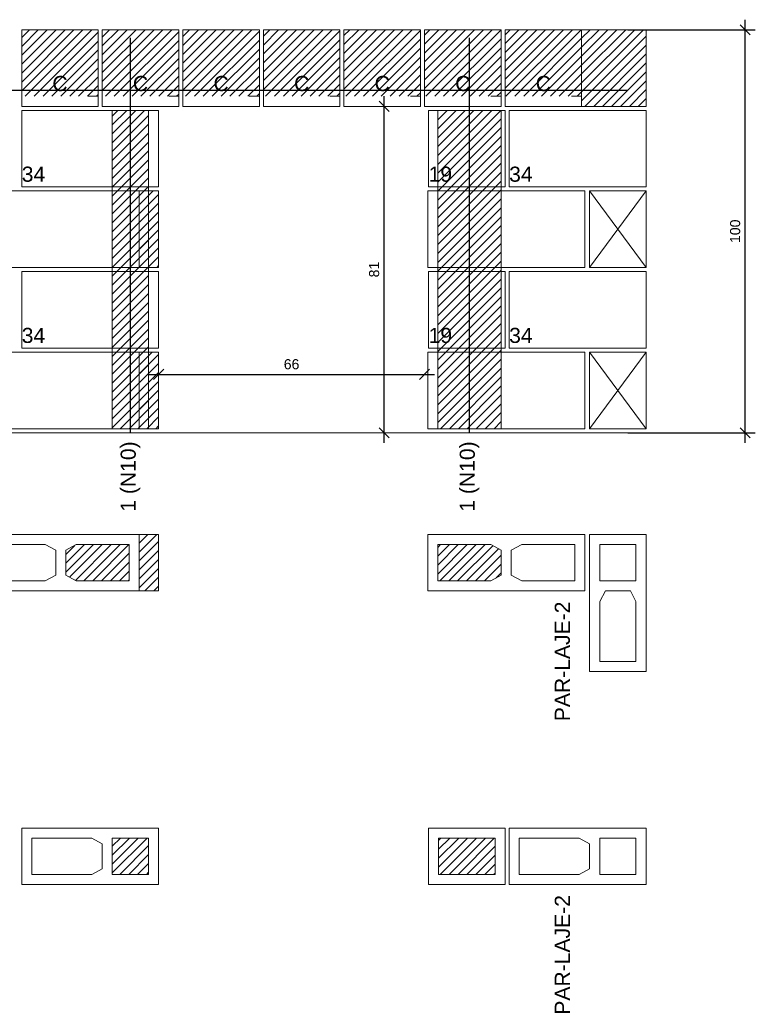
# Model space of a CAD drawing. Header units: millimetres. Extents: x 337 to 624, y -381 to -65.
# Tile 119 of 138: x 504.21 to 511.51, y -166.95 to -157.18. Entities that reach past the tile are written whole.
import ezdxf

# ---------------------------------------------------------------- set-up
doc = ezdxf.new("R2010")
doc.units = ezdxf.units.MM
doc.header["$MEASUREMENT"] = 0
doc.linetypes.add('DOT', pattern=[6.35, 0, -6.35])
doc.layers.get('0').update_dxf_attribs({"lineweight": 5})
for name, color, linetype, lineweight in [('Armadura', 7, 'Continuous', 30), ('Cotas', 7, 'Continuous', 5), ('PA-Ajustes', 8, 'Continuous', 5), ('PA-Graute', 8, 'Continuous', 0), ('PA-Piso', 7, 'Continuous', 20), ('PE-Contrafiamento L', 1, 'Continuous', 13), ('PE-Inteiro', 7, 'Continuous', 5), ('PE-Meio', 1, 'Continuous', 5), ('PE-Meio canaleta', 5, 'Continuous', 5), ('PE-Paredes', 1, 'Continuous', 5), ('Texto da cota', 7, 'Continuous', 0)]:
    doc.layers.add(name, color=color, linetype=linetype, lineweight=lineweight)
doc.styles.add('Arial', font='arial.ttf')
doc.dimstyles.new('UM_25.000000', dxfattribs={"dimtxt": 0.18, "dimasz": 0.1, "dimexe": 0.1, "dimexo": 0.2, "dimgap": 0, "dimtad": 1, "dimtih": 1, "dimtoh": 1, "dimdec": 1, "dimlfac": 25, "dimzin": 0, "dimdsep": 46, "dimtxsty": 'Standard', "dimcen": 0.09, "dimdle": 0.1, "dimadec": 1, "dimazin": 2, "dimtfac": 1, "dimtdec": 4, "dimtofl": 0, "dimtmove": 0, "dimatfit": 3, "dimfxl": 1, "dimtolj": 1, "dimarcsym": 0})
pattern_1 = [(45, (493.90886, -309.099686), (-0.044194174, 0.044194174), [])]

# ---------------------------------------------------------------- blocks, each defined once
blk = doc.blocks.new('_Oblique')
at = {"color": 0, "linetype": 'ByBlock', "lineweight": -2}
blk.add_line((-0.5, -0.5), (0.5, 0.5), dxfattribs=at)
blk = doc.blocks.new('*D474')
at = {"layer": 'Cotas', "color": 0, "lineweight": -2, "transparency": 16777216}
blk.add_line((507.8293, -161.3814), (507.8293, -157.9414), dxfattribs=at)
at = {"layer": 'Defpoints', "color": 0, "transparency": 16777216}
for p in [(507.7893, -158.0414), (507.8293, -158.0414), (507.7893, -161.2814)]:
    blk.add_point(p, dxfattribs=at)
at = {"layer": 'Cotas', "color": 0, "lineweight": -2, "transparency": 16777216, "xscale": 0.1, "yscale": 0.1, "zscale": 0.1}
for p, rotation in [((507.8293, -158.0414), 90), ((507.8293, -161.2814), 270)]:
    blk.add_blockref('_Oblique', p, dxfattribs=dict(at, rotation=rotation))
at = {"layer": 'Cotas', "transparency": 16777216, "insert": (507.7293, -159.6614), "char_height": 0.1, "attachment_point": 5, "rotation": 90, "style": 'Arial'}
blk.add_mtext('\\A1;81', dxfattribs=at)
blk = doc.blocks.new('*D475')
at = {"layer": 'Cotas', "color": 0, "lineweight": -2, "transparency": 16777216}
blk.add_line((505.4893, -160.7014), (508.3293, -160.7014), dxfattribs=at)
at = {"layer": 'Defpoints', "color": 0, "transparency": 16777216}
for p in [(505.5893, -160.7414), (508.2293, -160.7014), (508.2293, -160.7414)]:
    blk.add_point(p, dxfattribs=at)
at = {"layer": 'Cotas', "color": 0, "lineweight": -2, "transparency": 16777216, "xscale": 0.1, "yscale": 0.1, "zscale": 0.1, "rotation": 180}
blk.add_blockref('_Oblique', (505.5893, -160.7014), dxfattribs=at)
at = {"layer": 'Cotas', "color": 0, "lineweight": -2, "transparency": 16777216, "xscale": 0.1, "yscale": 0.1, "zscale": 0.1}
blk.add_blockref('_Oblique', (508.2293, -160.7014), dxfattribs=at)
at = {"layer": 'Cotas', "transparency": 16777216, "insert": (506.9093, -160.6014), "char_height": 0.1, "attachment_point": 5, "style": 'Arial'}
blk.add_mtext('\\A1;66', dxfattribs=at)
blk = doc.blocks.new('*D486')
at = {"layer": 'Cotas', "color": 0, "lineweight": -2, "transparency": 16777216}
for p, q in [((511.4143, -161.3814), (511.4143, -157.1814)), ((510.2493, -157.2814), (511.5143, -157.2814)), ((510.2493, -161.2814), (511.5143, -161.2814))]:
    blk.add_line(p, q, dxfattribs=at)
at = {"layer": 'Defpoints', "color": 0, "transparency": 16777216}
for p in [(510.1493, -157.2814), (511.4143, -157.2814), (510.1493, -161.2814)]:
    blk.add_point(p, dxfattribs=at)
at = {"layer": 'Cotas', "color": 0, "lineweight": -2, "transparency": 16777216, "xscale": 0.1, "yscale": 0.1, "zscale": 0.1}
for p, rotation in [((511.4143, -157.2814), 90), ((511.4143, -161.2814), 270)]:
    blk.add_blockref('_Oblique', p, dxfattribs=dict(at, rotation=rotation))
at = {"layer": 'Cotas', "transparency": 16777216, "insert": (511.3143, -159.2814), "char_height": 0.1, "attachment_point": 5, "rotation": 90, "style": 'Arial'}
blk.add_mtext('\\A1;100', dxfattribs=at)

msp = doc.modelspace()

# ---------------------------------------------------------------- hatches: boundary and pattern name
at = {"layer": 'PA-Ajustes', "linetype": 'Continuous'}
h = msp.add_hatch(dxfattribs=at)
h.set_pattern_fill('ANSI31', color=8, scale=0.5, style=0)
h.set_pattern_definition(pattern_1)
h.paths.add_polyline_path([(509.7893, -157.2814), (509.7893, -158.0414), (510.4293, -158.0414), (510.4293, -157.2814)])
h = msp.add_hatch(dxfattribs=at)
h.set_pattern_fill('ANSI31', color=8, scale=0.5, style=0)
h.set_pattern_definition(pattern_1)
h.paths.add_polyline_path([(505.3973, -158.8814), (505.3973, -159.6414), (505.5893, -159.6414), (505.5893, -158.8814)])
h = msp.add_hatch(dxfattribs=at)
h.set_pattern_fill('ANSI31', color=8, scale=0.5, style=0)
h.set_pattern_definition(pattern_1)
h.paths.add_polyline_path([(505.3973, -160.4814), (505.3973, -161.2414), (505.5893, -161.2414), (505.5893, -160.4814)])
h = msp.add_hatch(dxfattribs=at)
h.set_pattern_fill('ANSI31', color=8, scale=0.5, style=0)
h.set_pattern_definition(pattern_1)
h.paths.add_polyline_path([(505.3973, -162.2914), (505.3973, -162.8514), (505.5893, -162.8514), (505.5893, -162.2914)])
at = {"layer": 'PA-Graute', "linetype": 'Continuous'}
h = msp.add_hatch(dxfattribs=at)
h.set_pattern_fill('ANSI31', color=8, scale=0.5, style=0)
h.set_pattern_definition(pattern_1)
h.paths.add_polyline_path([(504.2293, -157.2814), (504.9893, -157.2814), (504.9893, -157.9414), (504.2293, -157.9414)])
h = msp.add_hatch(dxfattribs=at)
h.set_pattern_fill('ANSI31', color=8, scale=0.5, style=0)
h.set_pattern_definition(pattern_1)
h.paths.add_polyline_path([(505.0293, -157.2814), (505.7893, -157.2814), (505.7893, -157.9414), (505.0293, -157.9414)])
h = msp.add_hatch(dxfattribs=at)
h.set_pattern_fill('ANSI31', color=8, scale=0.5, style=0)
h.set_pattern_definition(pattern_1)
h.paths.add_polyline_path([(505.8293, -157.2814), (506.5893, -157.2814), (506.5893, -157.9414), (505.8293, -157.9414)])
h = msp.add_hatch(dxfattribs=at)
h.set_pattern_fill('ANSI31', color=8, scale=0.5, style=0)
h.set_pattern_definition(pattern_1)
h.paths.add_polyline_path([(506.6293, -157.2814), (507.3893, -157.2814), (507.3893, -157.9414), (506.6293, -157.9414)])
h = msp.add_hatch(dxfattribs=at)
h.set_pattern_fill('ANSI31', color=8, scale=0.5, style=0)
h.set_pattern_definition(pattern_1)
h.paths.add_polyline_path([(507.4293, -157.2814), (508.1893, -157.2814), (508.1893, -157.9414), (507.4293, -157.9414)])
h = msp.add_hatch(dxfattribs=at)
h.set_pattern_fill('ANSI31', color=8, scale=0.5, style=0)
h.set_pattern_definition(pattern_1)
h.paths.add_polyline_path([(508.2293, -157.2814), (508.9893, -157.2814), (508.9893, -157.9414), (508.2293, -157.9414)])
h = msp.add_hatch(dxfattribs=at)
h.set_pattern_fill('ANSI31', color=8, scale=0.5, style=0)
h.set_pattern_definition(pattern_1)
h.paths.add_polyline_path([(509.0293, -157.2814), (509.7893, -157.2814), (509.7893, -157.9414), (509.0293, -157.9414)])
h = msp.add_hatch(dxfattribs=at)
h.set_pattern_fill('ANSI31', color=8, scale=0.5, style=0)
h.set_pattern_definition(pattern_1)
h.paths.add_polyline_path([(505.1293, -158.0814), (505.4893, -158.0814), (505.4893, -161.2414), (505.1293, -161.2414)])
h = msp.add_hatch(dxfattribs=at)
h.set_pattern_fill('ANSI31', color=8, scale=0.5, style=0)
h.set_pattern_definition(pattern_1)
h.paths.add_polyline_path([(508.3613, -158.0814), (508.9913, -158.0814), (508.9913, -161.2414), (508.3613, -161.2414)])
h = msp.add_hatch(dxfattribs=at)
h.set_pattern_fill('ANSI31', color=8, scale=0.5, style=0)
h.set_pattern_definition(pattern_1)
h.paths.add_polyline_path([(505.2973, -162.7514), (504.7713, -162.7514), (504.6673, -162.6954), (504.6673, -162.4474), (504.7713, -162.3914), (505.2973, -162.3914)])
h = msp.add_hatch(dxfattribs=at)
h.set_pattern_fill('ANSI31', color=8, scale=0.5, style=0)
h.set_pattern_definition(pattern_1)
h.paths.add_polyline_path([(508.3613, -162.3914), (508.8873, -162.3914), (508.9913, -162.4474), (508.9913, -162.6954), (508.8873, -162.7514), (508.3613, -162.7514)])
h = msp.add_hatch(dxfattribs=at)
h.set_pattern_fill('ANSI31', color=8, scale=0.5, style=0)
h.set_pattern_definition(pattern_1)
h.paths.add_polyline_path([(505.4893, -165.6644), (505.1293, -165.6644), (505.1293, -165.3044), (505.4893, -165.3044)])
h = msp.add_hatch(dxfattribs=at)
h.set_pattern_fill('ANSI31', color=8, scale=0.5, style=0)
h.set_pattern_definition(pattern_1)
h.paths.add_polyline_path([(508.3693, -165.3044), (508.9293, -165.3044), (508.9293, -165.6644), (508.3693, -165.6644)])

# ---------------------------------------------------------------- linework, layer by layer
at = {"layer": 'Armadura'}
msp.add_line((492.6693, -157.8814), (510.2493, -157.8814), dxfattribs=at)
for points in [[(505.3093, -161.2814), (505.3093, -157.3614)], [(508.6763, -161.2814), (508.6763, -157.3614)]]:
    msp.add_lwpolyline(points, dxfattribs=at)
at = {"layer": 'PA-Ajustes', "linetype": 'Continuous'}
for points in [[(509.7893, -157.2814), (509.7893, -158.0414), (510.4293, -158.0414), (510.4293, -157.2814)], [(505.3973, -158.8814), (505.3973, -159.6414), (505.5893, -159.6414), (505.5893, -158.8814)], [(505.3973, -160.4814), (505.3973, -161.2414), (505.5893, -161.2414), (505.5893, -160.4814)], [(505.3973, -162.2914), (505.3973, -162.8514), (505.5893, -162.8514), (505.5893, -162.2914)]]:
    msp.add_lwpolyline(points, close=True, dxfattribs=at)
at = {"layer": 'PA-Graute', "color": 8, "linetype": 'Continuous'}
for points in [[(505.1293, -158.0814), (505.4893, -158.0814), (505.4893, -161.2414), (505.1293, -161.2414)], [(508.3613, -158.0814), (508.9913, -158.0814), (508.9913, -161.2414), (508.3613, -161.2414)]]:
    msp.add_lwpolyline(points, close=True, dxfattribs=at)
at = {"layer": 'PA-Piso'}
msp.add_line((492.3893, -161.2814), (511.1893, -161.2814), dxfattribs=at)
at = {"layer": 'PE-Contrafiamento L', "linetype": 'Continuous'}
for p, q in [((504.2293, -158.0814), (505.5893, -158.0814)), ((504.2293, -158.8414), (504.2293, -158.0814)), ((505.5893, -158.0814), (505.5893, -158.8414)), ((509.0693, -158.8414), (509.0693, -158.0814)), ((509.0693, -158.0814), (510.4293, -158.0814)), ((510.4293, -158.0814), (510.4293, -158.8414)), ((505.5893, -158.8414), (504.2293, -158.8414)), ((510.4293, -158.8414), (509.0693, -158.8414)), ((509.8693, -158.8814), (510.4293, -158.8814)), ((509.8693, -159.6414), (510.4293, -158.8814)), ((510.4293, -158.8814), (509.8693, -158.8814)), ((509.8693, -158.8814), (510.4293, -159.6414)), ((509.8693, -159.6414), (509.8693, -158.8814)), ((510.4293, -158.8814), (510.4293, -159.6414)), ((510.4293, -159.6414), (509.8693, -159.6414)), ((510.4293, -159.6414), (509.8693, -159.6414)), ((504.2293, -159.6814), (505.5893, -159.6814)), ((504.2293, -160.4414), (504.2293, -159.6814)), ((505.5893, -159.6814), (505.5893, -160.4414)), ((509.0693, -160.4414), (509.0693, -159.6814)), ((509.0693, -159.6814), (510.4293, -159.6814)), ((510.4293, -159.6814), (510.4293, -160.4414)), ((505.5893, -160.4414), (504.2293, -160.4414)), ((510.4293, -160.4414), (509.0693, -160.4414)), ((509.8693, -160.4814), (510.4293, -160.4814)), ((509.8693, -161.2414), (510.4293, -160.4814)), ((510.4293, -160.4814), (509.8693, -160.4814)), ((509.8693, -160.4814), (510.4293, -161.2414)), ((509.8693, -161.2414), (509.8693, -160.4814)), ((510.4293, -160.4814), (510.4293, -161.2414)), ((510.4293, -161.2414), (509.8693, -161.2414)), ((510.4293, -161.2414), (509.8693, -161.2414)), ((509.8693, -163.6514), (509.8693, -162.2914)), ((509.8693, -162.2914), (510.4293, -162.2914)), ((510.4293, -162.2914), (510.4293, -163.6514)), ((510.4293, -163.6514), (509.8693, -163.6514)), ((504.2293, -165.7644), (504.2293, -165.2044)), ((504.2293, -165.2044), (505.5893, -165.2044)), ((505.5893, -165.2044), (505.5893, -165.7644)), ((509.0693, -165.7644), (509.0693, -165.2044)), ((509.0693, -165.2044), (510.4293, -165.2044)), ((510.4293, -165.2044), (510.4293, -165.7644)), ((505.5893, -165.7644), (504.2293, -165.7644)), ((510.4293, -165.7644), (509.0693, -165.7644))]:
    msp.add_line(p, q, dxfattribs=at)
at = {"layer": 'PE-Contrafiamento L', "linetype": 'Continuous', "lineweight": 5}
for p, q in [((509.9693, -162.7514), (509.9693, -162.3914)), ((509.9693, -162.3914), (510.3293, -162.3914)), ((510.3293, -162.3914), (510.3293, -162.7514)), ((510.3293, -162.7514), (509.9693, -162.7514)), ((509.9693, -162.9554), (510.0253, -162.8514)), ((510.0253, -162.8514), (510.2733, -162.8514)), ((510.2733, -162.8514), (510.3293, -162.9554)), ((509.9693, -163.5514), (509.9693, -162.9554)), ((510.3293, -162.9554), (510.3293, -163.5514)), ((510.3293, -163.5514), (509.9693, -163.5514)), ((504.3293, -165.6644), (504.3293, -165.3044)), ((504.3293, -165.3044), (504.9253, -165.3044)), ((504.9253, -165.3044), (505.0293, -165.3604)), ((505.1293, -165.6644), (505.1293, -165.3044)), ((505.1293, -165.3044), (505.4893, -165.3044)), ((505.4893, -165.3044), (505.4893, -165.6644)), ((509.1693, -165.6644), (509.1693, -165.3044)), ((509.1693, -165.3044), (509.7653, -165.3044)), ((509.7653, -165.3044), (509.8693, -165.3604)), ((509.9693, -165.6644), (509.9693, -165.3044)), ((509.9693, -165.3044), (510.3293, -165.3044)), ((510.3293, -165.3044), (510.3293, -165.6644)), ((505.0293, -165.3604), (505.0293, -165.6084)), ((509.8693, -165.3604), (509.8693, -165.6084)), ((505.0293, -165.6084), (504.9253, -165.6644)), ((509.8693, -165.6084), (509.7653, -165.6644)), ((504.9253, -165.6644), (504.3293, -165.6644)), ((505.4893, -165.6644), (505.1293, -165.6644)), ((509.7653, -165.6644), (509.1693, -165.6644)), ((510.3293, -165.6644), (509.9693, -165.6644))]:
    msp.add_line(p, q, dxfattribs=at)
at = {"layer": 'PE-Inteiro', "linetype": 'Continuous'}
for p, q in [((503.8373, -158.8814), (505.3973, -158.8814)), ((505.3973, -158.8814), (505.3973, -159.6414)), ((508.2613, -158.8814), (509.8213, -158.8814)), ((508.2613, -159.6414), (508.2613, -158.8814)), ((509.8213, -158.8814), (509.8213, -159.6414)), ((505.3973, -159.6414), (503.8373, -159.6414)), ((509.8213, -159.6414), (508.2613, -159.6414)), ((503.8373, -160.4814), (505.3973, -160.4814)), ((505.3973, -160.4814), (505.3973, -161.2414)), ((508.2613, -160.4814), (509.8213, -160.4814)), ((508.2613, -161.2414), (508.2613, -160.4814)), ((509.8213, -160.4814), (509.8213, -161.2414)), ((505.3973, -161.2414), (503.8373, -161.2414)), ((509.8213, -161.2414), (508.2613, -161.2414)), ((503.8373, -162.2914), (505.3973, -162.2914)), ((505.3973, -162.2914), (505.3973, -162.8514)), ((508.2613, -162.2914), (509.8213, -162.2914)), ((508.2613, -162.8514), (508.2613, -162.2914)), ((509.8213, -162.2914), (509.8213, -162.8514)), ((505.3973, -162.8514), (503.8373, -162.8514)), ((509.8213, -162.8514), (508.2613, -162.8514))]:
    msp.add_line(p, q, dxfattribs=at)
at = {"layer": 'PE-Inteiro', "linetype": 'Continuous', "lineweight": 5}
for p, q in [((503.9373, -162.3914), (504.4633, -162.3914)), ((504.4633, -162.3914), (504.5673, -162.4474)), ((504.6673, -162.4474), (504.7713, -162.3914)), ((504.7713, -162.3914), (505.2973, -162.3914)), ((505.2973, -162.3914), (505.2973, -162.7514)), ((508.3613, -162.3914), (508.8873, -162.3914)), ((508.3613, -162.7514), (508.3613, -162.3914)), ((508.8873, -162.3914), (508.9913, -162.4474)), ((509.0913, -162.4474), (509.1953, -162.3914)), ((509.1953, -162.3914), (509.7213, -162.3914)), ((509.7213, -162.3914), (509.7213, -162.7514)), ((504.5673, -162.4474), (504.5673, -162.6954)), ((504.6673, -162.6954), (504.6673, -162.4474)), ((508.9913, -162.4474), (508.9913, -162.6954)), ((509.0913, -162.6954), (509.0913, -162.4474)), ((504.5673, -162.6954), (504.4633, -162.7514)), ((504.7713, -162.7514), (504.6673, -162.6954)), ((508.9913, -162.6954), (508.8873, -162.7514)), ((509.1953, -162.7514), (509.0913, -162.6954)), ((504.4633, -162.7514), (503.9373, -162.7514)), ((505.2973, -162.7514), (504.7713, -162.7514)), ((508.8873, -162.7514), (508.3613, -162.7514)), ((509.7213, -162.7514), (509.1953, -162.7514))]:
    msp.add_line(p, q, dxfattribs=at)
at = {"layer": 'PE-Meio', "linetype": 'Continuous'}
for p, q in [((508.2693, -158.0814), (509.0293, -158.0814)), ((508.2693, -158.8414), (508.2693, -158.0814)), ((509.0293, -158.0814), (509.0293, -158.8414)), ((509.0293, -158.8414), (508.2693, -158.8414)), ((508.2693, -159.6814), (509.0293, -159.6814)), ((508.2693, -160.4414), (508.2693, -159.6814)), ((509.0293, -159.6814), (509.0293, -160.4414)), ((509.0293, -160.4414), (508.2693, -160.4414)), ((508.2693, -165.2044), (509.0293, -165.2044)), ((508.2693, -165.7644), (508.2693, -165.2044)), ((509.0293, -165.2044), (509.0293, -165.7644)), ((509.0293, -165.7644), (508.2693, -165.7644))]:
    msp.add_line(p, q, dxfattribs=at)
at = {"layer": 'PE-Meio', "linetype": 'Continuous', "lineweight": 5}
for p, q in [((508.3693, -165.3044), (508.9293, -165.3044)), ((508.3693, -165.6644), (508.3693, -165.3044)), ((508.9293, -165.3044), (508.9293, -165.6644)), ((508.9293, -165.6644), (508.3693, -165.6644))]:
    msp.add_line(p, q, dxfattribs=at)
at = {"layer": 'PE-Meio canaleta', "linetype": 'Continuous'}
for p, q in [((504.2293, -157.2814), (504.9893, -157.2814)), ((504.2293, -158.0414), (504.2293, -157.2814)), ((504.9893, -157.2814), (504.9893, -158.0414)), ((505.0293, -157.2814), (505.7893, -157.2814)), ((505.0293, -158.0414), (505.0293, -157.2814)), ((505.7893, -157.2814), (505.7893, -158.0414)), ((505.8293, -157.2814), (506.5893, -157.2814)), ((505.8293, -158.0414), (505.8293, -157.2814)), ((506.5893, -157.2814), (506.5893, -158.0414)), ((506.6293, -157.2814), (507.3893, -157.2814)), ((506.6293, -158.0414), (506.6293, -157.2814)), ((507.3893, -157.2814), (507.3893, -158.0414)), ((507.4293, -157.2814), (508.1893, -157.2814)), ((507.4293, -158.0414), (507.4293, -157.2814)), ((508.1893, -157.2814), (508.1893, -158.0414)), ((508.2293, -157.2814), (508.9893, -157.2814)), ((508.2293, -158.0414), (508.2293, -157.2814)), ((508.9893, -157.2814), (508.9893, -158.0414)), ((509.0293, -157.2814), (509.7893, -157.2814)), ((509.0293, -158.0414), (509.0293, -157.2814)), ((509.7893, -157.2814), (509.7893, -158.0414)), ((504.9893, -158.0414), (504.2293, -158.0414)), ((505.7893, -158.0414), (505.0293, -158.0414)), ((506.5893, -158.0414), (505.8293, -158.0414)), ((507.3893, -158.0414), (506.6293, -158.0414)), ((508.1893, -158.0414), (507.4293, -158.0414)), ((508.9893, -158.0414), (508.2293, -158.0414)), ((509.7893, -158.0414), (509.0293, -158.0414))]:
    msp.add_line(p, q, dxfattribs=at)
at = {"layer": 'PE-Meio canaleta', "color": 5, "linetype": 'DOT', "lineweight": 5}
for p, q in [((504.2293, -157.2814), (504.9893, -157.2814)), ((504.2293, -157.9414), (504.2293, -157.2814)), ((504.9893, -157.2814), (504.9893, -157.9414)), ((505.0293, -157.2814), (505.7893, -157.2814)), ((505.0293, -157.9414), (505.0293, -157.2814)), ((505.7893, -157.2814), (505.7893, -157.9414)), ((505.8293, -157.2814), (506.5893, -157.2814)), ((505.8293, -157.9414), (505.8293, -157.2814)), ((506.5893, -157.2814), (506.5893, -157.9414)), ((506.6293, -157.2814), (507.3893, -157.2814)), ((506.6293, -157.9414), (506.6293, -157.2814)), ((507.3893, -157.2814), (507.3893, -157.9414)), ((507.4293, -157.2814), (508.1893, -157.2814)), ((507.4293, -157.9414), (507.4293, -157.2814)), ((508.1893, -157.2814), (508.1893, -157.9414)), ((508.2293, -157.2814), (508.9893, -157.2814)), ((508.2293, -157.9414), (508.2293, -157.2814)), ((508.9893, -157.2814), (508.9893, -157.9414)), ((509.0293, -157.2814), (509.7893, -157.2814)), ((509.0293, -157.9414), (509.0293, -157.2814)), ((509.7893, -157.2814), (509.7893, -157.9414)), ((504.9893, -157.9414), (504.2293, -157.9414)), ((505.7893, -157.9414), (505.0293, -157.9414)), ((506.5893, -157.9414), (505.8293, -157.9414)), ((507.3893, -157.9414), (506.6293, -157.9414)), ((508.1893, -157.9414), (507.4293, -157.9414)), ((508.9893, -157.9414), (508.2293, -157.9414)), ((509.7893, -157.9414), (509.0293, -157.9414))]:
    msp.add_line(p, q, dxfattribs=at)

# ---------------------------------------------------------------- texts
at = {"layer": 'PE-Contrafiamento L', "char_height": 0.15, "width": 0.467606, "attachment_point": 7, "line_spacing_factor": 0.9, "style": 'Arial'}
for insert in [(504.2297, -158.7919), (509.0697, -158.7919), (504.2297, -160.3919), (509.0697, -160.3919)]:
    msp.add_mtext('34', dxfattribs=dict(at, insert=insert))
at = {"layer": 'PE-Meio', "char_height": 0.15, "width": 0.467606, "attachment_point": 7, "line_spacing_factor": 0.9, "style": 'Arial'}
for insert in [(508.2697, -158.7919), (508.2697, -160.3919)]:
    msp.add_mtext('19', dxfattribs=dict(at, insert=insert))
at = {"layer": 'PE-Meio canaleta', "char_height": 0.15, "width": 0.304344, "attachment_point": 8, "line_spacing_factor": 0.9, "style": 'Arial'}
for insert in [(504.6093, -157.8919), (505.4093, -157.8919), (506.2093, -157.8919), (507.0093, -157.8919), (507.8093, -157.8919), (508.6093, -157.8919), (509.4093, -157.8919)]:
    msp.add_mtext('C', dxfattribs=dict(at, insert=insert))
at = {"layer": 'PE-Paredes', "char_height": 0.15, "width": 2.415991, "attachment_point": 9, "rotation": 90.00021, "line_spacing_factor": 0.9, "style": 'Arial'}
for insert in [(509.6748, -162.9564), (509.6748, -165.8694)]:
    msp.add_mtext('PAR-LAJE-2', dxfattribs=dict(at, insert=insert))
at = {"layer": 'Texto da cota', "char_height": 0.15, "width": 1.437104, "attachment_point": 6, "rotation": 90.00021, "line_spacing_factor": 0.9, "style": 'Arial'}
for insert in [(505.3093, -161.3664), (508.6763, -161.3664)]:
    msp.add_mtext('1 (N10)', dxfattribs=dict(at, insert=insert))

# ---------------------------------------------------------------- dimensions: what is measured, and where the dimension line sits
at = {"layer": 'Cotas'}
for base, p1, p2, override, picture, middle in [((511.4143, -157.2814), (510.1493, -161.2814), (510.1493, -157.2814), {"dimtxt": 0.1, "dimasz": 0.1, "dimexe": 0.1, "dimexo": 0.1, "dimtad": 1, "dimtih": 0, "dimtoh": 0, "dimdec": 1, "dimlfac": 25, "dimzin": 8, "dimtxsty": 'Arial', "dimblk": 'Oblique', "dimblk1": 'Oblique', "dimblk2": 'Oblique', "dimsah": 1, "dimdle": 0.1, "dimse1": 0, "dimse2": 0, "dimclrt": 256, "dimadec": 1, "dimazin": 3, "dimtmove": 2, "dimldrblk": 'Oblique'}, '*D486', (511.3143, -159.2814)), ((507.8293, -158.0414), (507.7893, -161.2814), (507.7893, -158.0414), {"dimtxt": 0.1, "dimasz": 0.1, "dimexe": 0.1, "dimexo": 0.1, "dimtad": 1, "dimtih": 0, "dimtoh": 0, "dimdec": 1, "dimlfac": 25, "dimzin": 8, "dimtxsty": 'Arial', "dimblk": 'Oblique', "dimblk1": 'Oblique', "dimblk2": 'Oblique', "dimsah": 1, "dimdle": 0.1, "dimse1": 1, "dimse2": 1, "dimclrt": 256, "dimadec": 1, "dimazin": 3, "dimtmove": 2, "dimldrblk": 'Oblique'}, '*D474', (507.7293, -159.6614))]:
    dim = msp.add_linear_dim(base=base, p1=p1, p2=p2, angle=90, dimstyle='UM_25.000000', override=override, dxfattribs=at)
    dim.commit()
    dim.dimension.update_dxf_attribs({"geometry": picture, "text_midpoint": middle, "dimtype": 160, "text_rotation": 90})
dim = msp.add_linear_dim(base=(508.2293, -160.7014), p1=(505.5893, -160.7414), p2=(508.2293, -160.7414), dimstyle='UM_25.000000', override={"dimtxt": 0.1, "dimasz": 0.1, "dimexe": 0.1, "dimexo": 0.1, "dimtad": 1, "dimtih": 0, "dimtoh": 0, "dimdec": 1, "dimlfac": 25, "dimzin": 8, "dimtxsty": 'Arial', "dimblk": 'Oblique', "dimblk1": 'Oblique', "dimblk2": 'Oblique', "dimsah": 1, "dimdle": 0.1, "dimse1": 1, "dimse2": 1, "dimclrt": 256, "dimadec": 1, "dimazin": 3, "dimtmove": 2, "dimldrblk": 'Oblique'}, dxfattribs=at)
dim.commit()
dim.dimension.update_dxf_attribs({"geometry": '*D475', "text_midpoint": (506.9093, -160.6014), "dimtype": 160})

doc.saveas('drawing.dxf')
